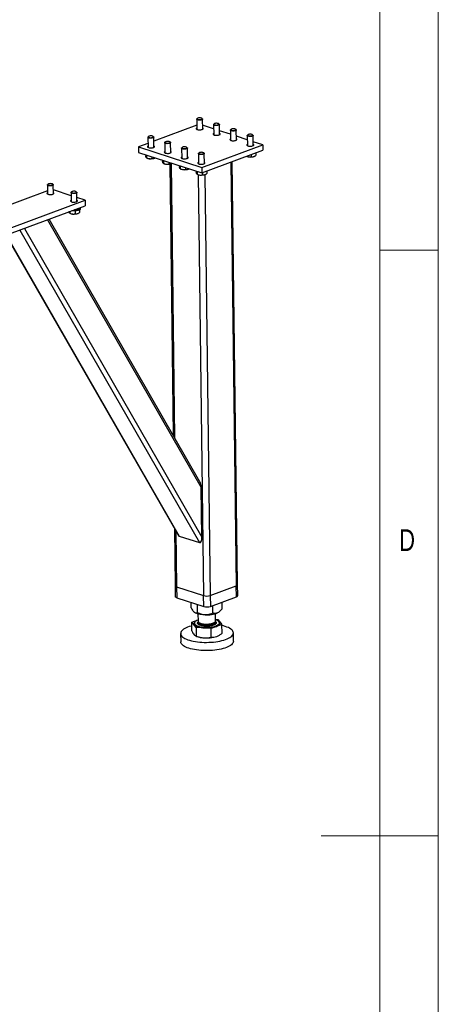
# Model space of a CAD drawing. Header units: millimetres. Extents: x 5 to 589, y 5 to 415.
# Tile 59 of 70: x 553 to 589, y 196 to 280. Entities that reach past the tile are written whole.
import ezdxf

# ---------------------------------------------------------------- set-up
doc = ezdxf.new("R2010")
doc.units = ezdxf.units.MM
doc.layers.add('NOTES', color=6, linetype='Continuous')
doc.layers.add('TRAIT-FORT', color=4, linetype='Continuous', lineweight=25)
doc.styles.add('SLDTEXTSTYLE0', font='TXT', dxfattribs={"width": 0.75})

msp = doc.modelspace()

# ---------------------------------------------------------------- linework, layer by layer
at = {"color": 7, "linetype": 'Continuous', "lineweight": 18}
for p, q in [((589, 5), (589, 415)), ((584, 10), (584, 410)), ((584, 260), (589, 260)), ((589, 210), (579, 210))]:
    msp.add_line(p, q, dxfattribs=at)
at = {"layer": 'TRAIT-FORT', "color": 4, "linetype": 'Continuous', "lineweight": 25}
for p, q in [((568.375, 271.187), (568.386, 270.318)), ((568.424, 271.248), (568.392, 271.22)), ((568.857, 271.226), (568.824, 271.254)), ((568.886, 270.325), (568.875, 271.194)), ((569.813, 270.722), (569.824, 269.853)), ((569.862, 270.783), (569.83, 270.754)), ((570.295, 270.76), (570.262, 270.788)), ((570.324, 269.859), (570.313, 270.728)), ((568.382, 270.66), (564.71, 269.299)), ((569.818, 270.358), (568.882, 270.661)), ((571.256, 269.893), (570.32, 270.196)), ((571.251, 270.256), (571.262, 269.387)), ((571.301, 270.317), (571.268, 270.288)), ((571.733, 270.294), (571.7, 270.322)), ((571.762, 269.394), (571.751, 270.262)), ((564.213, 269.115), (563.406, 268.816)), ((564.206, 269.642), (564.217, 268.773)), ((564.255, 269.703), (564.223, 269.674)), ((564.688, 269.68), (564.655, 269.708)), ((564.717, 268.78), (564.706, 269.649)), ((565.644, 269.176), (565.655, 268.308)), ((565.693, 269.237), (565.661, 269.209)), ((566.126, 269.215), (566.093, 269.243)), ((566.155, 268.314), (566.144, 269.183)), ((572.694, 269.427), (571.758, 269.73)), ((572.689, 269.79), (572.701, 268.921)), ((572.739, 269.851), (572.706, 269.822)), ((573.171, 269.829), (573.138, 269.856)), ((573.201, 268.928), (573.189, 269.797)), ((574.01, 269.001), (573.196, 269.264)), ((563.406, 268.816), (563.412, 268.347)), ((563.406, 268.816), (568.799, 267.069)), ((563.412, 268.347), (568.805, 266.6)), ((567.082, 268.711), (567.093, 267.842)), ((567.131, 268.772), (567.099, 268.743)), ((567.564, 268.749), (567.531, 268.777)), ((567.593, 267.848), (567.582, 268.717)), ((568.52, 268.245), (568.531, 267.376)), ((568.57, 268.306), (568.537, 268.277)), ((568.799, 267.069), (574.01, 269.001)), ((568.805, 266.6), (574.016, 268.532)), ((569.002, 268.283), (568.969, 268.311)), ((569.031, 267.383), (569.02, 268.251)), ((573.416, 268.309), (573.419, 268.082)), ((574.01, 269.001), (574.016, 268.532)), ((564.018, 268.15), (564.02, 268.046)), ((564.092, 268.126), (564.095, 267.879)), ((564.102, 267.876), (564.169, 267.849)), ((564.551, 267.978), (564.553, 267.823)), ((564.789, 267.858), (564.812, 267.867)), ((565.456, 267.685), (565.458, 267.581)), ((565.53, 267.661), (565.534, 267.413)), ((565.54, 267.411), (565.607, 267.384)), ((565.989, 267.512), (565.991, 267.357)), ((566.066, 267.349), (566.369, 244.207)), ((566.186, 267.376), (566.492, 243.992)), ((566.227, 267.392), (566.25, 267.402)), ((571.275, 267.516), (571.749, 231.343)), ((571.862, 231.441), (571.389, 267.558)), ((572.615, 268.013), (572.653, 267.997)), ((573.034, 268.168), (573.037, 267.971)), ((573.273, 268.006), (573.295, 268.015)), ((566.894, 267.219), (566.896, 267.115)), ((566.968, 267.195), (566.972, 266.948)), ((566.978, 266.945), (567.045, 266.918)), ((567.427, 267.046), (567.429, 266.892)), ((567.665, 266.926), (567.688, 266.936)), ((568.333, 266.753), (568.334, 266.649)), ((568.406, 266.729), (568.41, 266.482)), ((568.799, 267.069), (568.805, 266.6)), ((568.865, 266.623), (568.868, 266.426)), ((569.247, 266.764), (569.249, 266.537)), ((568.416, 266.479), (568.484, 266.452)), ((568.489, 266.45), (568.96, 230.509)), ((569.055, 266.443), (569.526, 230.519)), ((569.103, 266.46), (569.126, 266.47)), ((555.636, 265.062), (550.922, 263.315)), ((555.63, 265.57), (555.64, 264.795)), ((555.679, 265.631), (555.647, 265.603)), ((556.111, 265.609), (556.078, 265.637)), ((556.14, 264.802), (556.129, 265.577)), ((557.646, 264.649), (556.135, 265.138)), ((557.643, 264.918), (557.653, 264.143)), ((557.692, 264.979), (557.66, 264.951)), ((558.125, 264.957), (558.092, 264.985)), ((558.153, 264.15), (558.143, 264.925)), ((552.601, 261.94), (558.855, 264.258)), ((558.855, 264.258), (558.149, 264.486)), ((558.855, 264.258), (558.861, 263.789)), ((552.607, 261.471), (558.861, 263.789)), ((557.531, 263.296), (557.533, 263.155)), ((557.539, 263.153), (557.606, 263.126)), ((557.987, 263.36), (557.99, 263.099)), ((558.226, 263.134), (558.249, 263.144)), ((558.369, 263.447), (558.372, 263.21)), ((558.461, 263.555), (558.46, 263.64)), ((555.632, 262.592), (568.768, 239.736)), ((568.655, 240.228), (555.773, 262.644)), ((551.818, 261.726), (566.778, 235.695)), ((551.877, 261.707), (566.889, 235.587)), ((553.275, 261.718), (568.615, 235.028)), ((553.666, 261.863), (568.823, 235.489)), ((568.823, 235.489), (568.768, 239.736)), ((566.473, 236.226), (566.537, 231.352)), ((566.597, 236.011), (566.659, 231.254)), ((566.889, 235.587), (568.615, 235.028)), ((566.537, 231.352), (566.549, 230.414)), ((566.659, 231.254), (568.96, 230.509)), ((566.659, 231.254), (566.671, 230.316)), ((569.526, 230.519), (571.749, 231.343)), ((571.762, 230.405), (571.749, 231.343)), ((571.874, 230.503), (571.862, 231.441)), ((568.972, 229.571), (568.96, 230.509)), ((569.526, 230.519), (569.538, 229.581)), ((569.538, 229.581), (571.762, 230.405)), ((566.671, 230.316), (568.972, 229.571)), ((567.905, 229.459), (567.899, 229.919)), ((568.442, 229.044), (568.432, 229.746)), ((569.762, 229.01), (569.753, 229.661)), ((570.545, 229.391), (570.538, 229.951)), ((568.481, 228.946), (568.49, 228.325)), ((569.989, 228.344), (569.981, 228.966)), ((570.298, 229.125), (570.333, 229.157)), ((567.954, 228.23), (568.488, 228.428)), ((568.319, 227.791), (567.954, 228.23)), ((567.964, 227.487), (567.954, 228.23)), ((568.174, 228.156), (568.174, 228.152)), ((568.491, 228.236), (568.491, 228.207)), ((570.53, 228.036), (569.608, 227.694)), ((569.98, 228.282), (570.011, 228.256)), ((569.988, 228.488), (570.165, 228.475)), ((569.991, 228.227), (569.991, 228.255)), ((570.165, 228.475), (570.53, 228.036)), ((570.302, 228.25), (570.264, 228.288)), ((570.309, 228.18), (570.309, 228.184)), ((570.54, 227.293), (570.53, 228.036)), ((567.003, 227.264), (567.013, 226.561)), ((568.289, 227.06), (568.374, 227.026)), ((569.608, 227.694), (568.319, 227.791)), ((568.319, 227.791), (568.329, 227.048)), ((569.617, 226.951), (569.608, 227.694)), ((571.512, 226.62), (571.503, 227.323))]:
    msp.add_line(p, q, dxfattribs=at)
at = {"layer": 'TRAIT-FORT', "color": 4, "linetype": 'Continuous', "lineweight": 25, "flags": 128}
for points in [[(568.782, 271.125), (568.723, 271.112), (568.658, 271.105), (568.59, 271.104), (568.524, 271.11), (568.466, 271.122), (568.42, 271.138), (568.389, 271.159), (568.375, 271.182), (568.38, 271.206), (568.392, 271.22)], [(568.759, 271.167), (568.803, 271.184), (568.83, 271.204), (568.839, 271.226), (568.83, 271.248), (568.801, 271.268), (568.758, 271.283), (568.702, 271.294), (568.639, 271.298), (568.575, 271.295), (568.516, 271.286), (568.466, 271.272), (568.43, 271.253), (568.412, 271.232), (568.412, 271.209), (568.431, 271.188), (568.468, 271.17), (568.518, 271.157), (568.578, 271.15), (568.642, 271.149), (568.704, 271.155), (568.759, 271.167)], [(568.857, 271.226), (568.87, 271.211), (568.874, 271.187), (568.86, 271.164), (568.828, 271.143), (568.782, 271.125)], [(570.22, 270.659), (570.162, 270.646), (570.096, 270.639), (570.028, 270.639), (569.962, 270.644), (569.904, 270.656), (569.858, 270.673), (569.827, 270.693), (569.813, 270.716), (569.818, 270.74), (569.83, 270.754)], [(570.197, 270.701), (570.241, 270.718), (570.268, 270.738), (570.278, 270.761), (570.268, 270.782), (570.239, 270.802), (570.196, 270.818), (570.14, 270.828), (570.077, 270.832), (570.014, 270.83), (569.954, 270.821), (569.904, 270.806), (569.868, 270.787), (569.85, 270.766), (569.85, 270.744), (569.869, 270.723), (569.906, 270.705), (569.956, 270.692), (570.016, 270.684), (570.08, 270.683), (570.142, 270.689), (570.197, 270.701)], [(570.295, 270.76), (570.308, 270.745), (570.312, 270.721), (570.298, 270.698), (570.267, 270.677), (570.22, 270.659)], [(568.385, 270.434), (568.358, 270.416), (568.338, 270.39), (568.337, 270.364), (568.355, 270.339), (568.39, 270.317), (568.441, 270.298), (568.504, 270.284), (568.575, 270.277), (568.65, 270.275), (568.724, 270.281), (568.793, 270.292), (568.851, 270.309)], [(568.851, 270.309), (568.896, 270.331), (568.925, 270.355), (568.935, 270.381), (568.927, 270.407), (568.9, 270.431), (568.885, 270.44)], [(569.823, 269.968), (569.796, 269.95), (569.777, 269.925), (569.775, 269.899), (569.793, 269.873), (569.828, 269.851), (569.879, 269.832), (569.942, 269.819), (570.013, 269.811), (570.088, 269.81), (570.162, 269.815), (570.231, 269.827), (570.289, 269.844)], [(570.289, 269.844), (570.334, 269.865), (570.363, 269.89), (570.374, 269.916), (570.365, 269.941), (570.339, 269.966), (570.323, 269.974)], [(571.658, 270.193), (571.6, 270.181), (571.534, 270.173), (571.466, 270.173), (571.4, 270.179), (571.342, 270.19), (571.296, 270.207), (571.265, 270.228), (571.252, 270.251), (571.257, 270.274), (571.268, 270.288)], [(571.636, 270.235), (571.679, 270.252), (571.706, 270.273), (571.716, 270.295), (571.706, 270.317), (571.678, 270.336), (571.634, 270.352), (571.578, 270.362), (571.516, 270.367), (571.452, 270.364), (571.392, 270.355), (571.342, 270.341), (571.306, 270.322), (571.288, 270.3), (571.288, 270.278), (571.307, 270.257), (571.344, 270.239), (571.394, 270.226), (571.454, 270.219), (571.518, 270.218), (571.58, 270.224), (571.636, 270.235)], [(571.733, 270.294), (571.746, 270.279), (571.75, 270.256), (571.736, 270.232), (571.705, 270.211), (571.658, 270.193)], [(573.074, 269.77), (573.117, 269.787), (573.144, 269.807), (573.154, 269.829), (573.144, 269.851), (573.116, 269.871), (573.072, 269.886), (573.016, 269.897), (572.954, 269.901), (572.89, 269.898), (572.83, 269.889), (572.78, 269.875), (572.745, 269.856), (572.726, 269.834), (572.726, 269.812), (572.746, 269.791), (572.782, 269.773), (572.832, 269.76), (572.892, 269.753), (572.956, 269.752), (573.018, 269.758), (573.074, 269.77)], [(564.613, 269.58), (564.554, 269.567), (564.489, 269.56), (564.421, 269.559), (564.355, 269.565), (564.297, 269.576), (564.251, 269.593), (564.22, 269.614), (564.206, 269.637), (564.211, 269.66), (564.223, 269.674)], [(564.59, 269.622), (564.634, 269.638), (564.661, 269.659), (564.67, 269.681), (564.66, 269.703), (564.632, 269.723), (564.588, 269.738), (564.533, 269.749), (564.47, 269.753), (564.406, 269.75), (564.347, 269.741), (564.297, 269.727), (564.261, 269.708), (564.243, 269.686), (564.243, 269.664), (564.262, 269.643), (564.299, 269.625), (564.349, 269.612), (564.409, 269.605), (564.473, 269.604), (564.535, 269.61), (564.59, 269.622)], [(564.688, 269.68), (564.701, 269.665), (564.705, 269.642), (564.691, 269.619), (564.659, 269.597), (564.613, 269.58)], [(566.051, 269.114), (565.992, 269.101), (565.927, 269.094), (565.859, 269.093), (565.793, 269.099), (565.735, 269.111), (565.689, 269.128), (565.658, 269.148), (565.644, 269.171), (565.649, 269.195), (565.661, 269.209)], [(566.028, 269.156), (566.072, 269.173), (566.099, 269.193), (566.108, 269.215), (566.098, 269.237), (566.07, 269.257), (566.027, 269.273), (565.971, 269.283), (565.908, 269.287), (565.844, 269.285), (565.785, 269.276), (565.735, 269.261), (565.699, 269.242), (565.681, 269.221), (565.681, 269.198), (565.7, 269.177), (565.737, 269.16), (565.787, 269.146), (565.847, 269.139), (565.911, 269.138), (565.973, 269.144), (566.028, 269.156)], [(566.126, 269.215), (566.139, 269.2), (566.143, 269.176), (566.129, 269.153), (566.097, 269.132), (566.051, 269.114)], [(571.261, 269.502), (571.251, 269.496), (571.222, 269.472), (571.212, 269.446), (571.22, 269.42), (571.247, 269.396), (571.29, 269.375), (571.347, 269.359), (571.415, 269.348), (571.489, 269.344), (571.564, 269.346), (571.636, 269.355), (571.7, 269.369), (571.752, 269.388), (571.789, 269.411), (571.809, 269.437), (571.81, 269.463), (571.792, 269.488), (571.761, 269.509)], [(572.699, 269.036), (572.689, 269.031), (572.66, 269.006), (572.65, 268.98), (572.658, 268.954), (572.685, 268.93), (572.728, 268.909), (572.785, 268.893), (572.853, 268.883), (572.927, 268.878), (573.002, 268.88), (573.074, 268.889), (573.138, 268.903), (573.19, 268.923), (573.227, 268.946), (573.247, 268.971), (573.248, 268.997), (573.23, 269.022), (573.199, 269.043)], [(573.096, 269.728), (573.038, 269.715), (572.972, 269.708), (572.904, 269.707), (572.839, 269.713), (572.781, 269.725), (572.734, 269.741), (572.703, 269.762), (572.69, 269.785), (572.695, 269.809), (572.706, 269.822)], [(573.171, 269.829), (573.184, 269.814), (573.188, 269.79), (573.174, 269.767), (573.143, 269.745), (573.096, 269.728)], [(564.216, 268.888), (564.206, 268.883), (564.177, 268.858), (564.166, 268.832), (564.175, 268.806), (564.201, 268.782), (564.245, 268.761), (564.302, 268.745), (564.37, 268.734), (564.443, 268.73), (564.518, 268.732), (564.59, 268.741), (564.654, 268.755), (564.707, 268.774), (564.744, 268.798), (564.763, 268.823), (564.764, 268.849), (564.747, 268.874), (564.716, 268.895)], [(565.654, 268.423), (565.644, 268.417), (565.615, 268.392), (565.605, 268.366), (565.613, 268.341), (565.64, 268.317), (565.683, 268.296), (565.74, 268.279), (565.808, 268.269), (565.881, 268.264), (565.956, 268.266), (566.028, 268.275), (566.092, 268.289), (566.145, 268.309), (566.182, 268.332), (566.202, 268.357), (566.203, 268.383), (566.185, 268.409), (566.154, 268.429)], [(567.489, 268.648), (567.431, 268.635), (567.365, 268.628), (567.297, 268.628), (567.231, 268.633), (567.173, 268.645), (567.127, 268.662), (567.096, 268.682), (567.082, 268.705), (567.087, 268.729), (567.099, 268.743)], [(567.466, 268.69), (567.51, 268.707), (567.537, 268.728), (567.546, 268.75), (567.537, 268.771), (567.508, 268.791), (567.465, 268.807), (567.409, 268.817), (567.346, 268.821), (567.283, 268.819), (567.223, 268.81), (567.173, 268.795), (567.137, 268.776), (567.119, 268.755), (567.119, 268.733), (567.138, 268.712), (567.175, 268.694), (567.225, 268.681), (567.285, 268.673), (567.349, 268.673), (567.411, 268.678), (567.466, 268.69)], [(567.564, 268.749), (567.577, 268.734), (567.581, 268.71), (567.567, 268.687), (567.536, 268.666), (567.489, 268.648)], [(568.927, 268.183), (568.869, 268.17), (568.803, 268.163), (568.735, 268.162), (568.669, 268.168), (568.611, 268.179), (568.565, 268.196), (568.534, 268.217), (568.521, 268.24), (568.525, 268.263), (568.537, 268.277)], [(568.905, 268.225), (568.948, 268.241), (568.975, 268.262), (568.985, 268.284), (568.975, 268.306), (568.947, 268.325), (568.903, 268.341), (568.847, 268.352), (568.784, 268.356), (568.721, 268.353), (568.661, 268.344), (568.611, 268.33), (568.575, 268.311), (568.557, 268.289), (568.557, 268.267), (568.576, 268.246), (568.613, 268.228), (568.663, 268.215), (568.723, 268.208), (568.787, 268.207), (568.849, 268.213), (568.905, 268.225)], [(569.002, 268.283), (569.015, 268.268), (569.019, 268.245), (569.005, 268.222), (568.974, 268.2), (568.927, 268.183)], [(567.092, 267.957), (567.065, 267.939), (567.046, 267.914), (567.044, 267.888), (567.062, 267.863), (567.097, 267.84), (567.148, 267.821), (567.211, 267.808), (567.282, 267.8), (567.357, 267.799), (567.431, 267.804), (567.5, 267.816), (567.558, 267.833)], [(567.558, 267.833), (567.603, 267.854), (567.632, 267.879), (567.643, 267.905), (567.634, 267.931), (567.607, 267.955), (567.592, 267.964)], [(568.53, 267.491), (568.503, 267.474), (568.484, 267.448), (568.483, 267.422), (568.5, 267.397), (568.535, 267.374), (568.586, 267.356), (568.649, 267.342), (568.72, 267.334), (568.795, 267.333), (568.869, 267.339), (568.938, 267.35), (568.996, 267.367)], [(568.996, 267.367), (569.041, 267.389), (569.07, 267.413), (569.081, 267.439), (569.072, 267.465), (569.046, 267.489), (569.03, 267.498)], [(556.014, 265.55), (556.057, 265.567), (556.085, 265.587), (556.094, 265.609), (556.084, 265.631), (556.056, 265.651), (556.012, 265.666), (555.957, 265.677), (555.894, 265.681), (555.83, 265.678), (555.771, 265.669), (555.721, 265.655), (555.685, 265.636), (555.666, 265.615), (555.667, 265.592), (555.686, 265.571), (555.722, 265.553), (555.773, 265.54), (555.832, 265.533), (555.896, 265.532), (555.959, 265.538), (556.014, 265.55)], [(555.638, 264.91), (555.619, 264.899), (555.595, 264.874), (555.589, 264.848), (555.602, 264.822), (555.633, 264.799), (555.68, 264.779)], [(556.036, 265.508), (555.978, 265.495), (555.912, 265.488), (555.844, 265.487), (555.779, 265.493), (555.721, 265.505), (555.675, 265.521), (555.644, 265.542), (555.63, 265.565), (555.635, 265.589), (555.647, 265.603)], [(555.68, 264.779), (555.741, 264.764), (555.81, 264.755), (555.885, 264.752), (555.959, 264.756), (556.03, 264.766), (556.091, 264.782), (556.14, 264.802), (556.173, 264.826), (556.188, 264.852), (556.184, 264.878), (556.162, 264.902), (556.138, 264.917)], [(556.111, 265.609), (556.124, 265.594), (556.129, 265.57), (556.115, 265.547), (556.083, 265.526), (556.036, 265.508)], [(558.05, 264.856), (557.991, 264.843), (557.926, 264.836), (557.858, 264.835), (557.792, 264.841), (557.734, 264.853), (557.688, 264.869), (557.657, 264.89), (557.643, 264.913), (557.648, 264.937), (557.66, 264.951)], [(558.027, 264.898), (558.071, 264.915), (558.098, 264.935), (558.107, 264.957), (558.097, 264.979), (558.069, 264.999), (558.026, 265.014), (557.97, 265.025), (557.907, 265.029), (557.843, 265.026), (557.784, 265.018), (557.734, 265.003), (557.698, 264.984), (557.68, 264.963), (557.68, 264.94), (557.699, 264.919), (557.736, 264.902), (557.786, 264.888), (557.846, 264.881), (557.91, 264.88), (557.972, 264.886), (558.027, 264.898)], [(558.125, 264.957), (558.138, 264.942), (558.142, 264.918), (558.128, 264.895), (558.096, 264.874), (558.05, 264.856)], [(557.651, 264.258), (557.633, 264.247), (557.608, 264.222), (557.603, 264.196), (557.616, 264.17), (557.647, 264.147), (557.694, 264.127)], [(557.694, 264.127), (557.754, 264.112), (557.823, 264.103), (557.898, 264.1), (557.973, 264.104), (558.043, 264.114), (558.104, 264.13), (558.153, 264.15), (558.186, 264.174), (558.201, 264.2), (558.198, 264.226), (558.175, 264.25), (558.151, 264.265)], [(558.423, 263.484), (558.378, 263.453), (558.319, 263.425), (558.247, 263.4), (558.164, 263.381), (558.072, 263.367), (557.976, 263.359), (557.877, 263.357), (557.78, 263.361), (557.721, 263.366)], [(558.421, 263.577), (558.377, 263.546), (558.318, 263.518), (558.245, 263.494), (558.162, 263.475), (558.071, 263.461), (557.975, 263.453), (557.952, 263.452)], [(558.459, 263.64), (558.449, 263.611), (558.421, 263.577)], [(566.537, 231.352), (566.537, 231.35), (566.546, 231.323), (566.57, 231.297), (566.608, 231.274), (566.659, 231.254)], [(566.537, 231.352), (566.537, 231.35), (566.546, 231.323), (566.57, 231.297), (566.608, 231.274), (566.659, 231.254)], [(566.671, 230.316), (566.621, 230.336), (566.583, 230.36), (566.559, 230.385), (566.55, 230.412), (566.549, 230.414)], [(569.104, 228.86), (568.956, 228.867), (568.812, 228.881), (568.676, 228.902), (568.549, 228.928), (568.433, 228.96), (568.332, 228.998), (568.245, 229.039), (568.176, 229.085)], [(570.298, 229.125), (570.236, 229.078), (570.156, 229.033)], [(567.958, 227.917), (567.896, 227.901), (567.743, 227.855), (567.601, 227.804), (567.473, 227.75), (567.358, 227.692), (567.258, 227.632), (567.174, 227.568), (567.106, 227.502), (567.055, 227.435), (567.021, 227.366), (567.005, 227.297), (567.006, 227.228), (567.025, 227.16), (567.061, 227.092), (567.115, 227.026), (567.185, 226.963), (567.271, 226.901), (567.373, 226.843), (567.489, 226.789), (567.62, 226.738), (567.763, 226.691), (567.918, 226.65), (568.083, 226.613), (568.257, 226.582), (568.439, 226.556), (568.628, 226.536), (568.821, 226.522), (569.018, 226.514), (569.217, 226.512), (569.416, 226.517), (569.614, 226.527), (569.808, 226.543), (569.999, 226.566), (570.184, 226.593), (570.361, 226.627), (570.53, 226.665), (570.689, 226.709), (570.836, 226.757), (570.971, 226.809), (571.093, 226.865), (571.2, 226.925), (571.292, 226.987), (571.368, 227.052), (571.428, 227.118), (571.47, 227.186), (571.495, 227.255), (571.503, 227.324), (571.493, 227.393), (571.465, 227.461), (571.421, 227.528), (571.359, 227.593), (571.28, 227.655), (571.186, 227.715), (571.077, 227.772), (570.953, 227.824), (570.817, 227.873), (570.817, 227.873)], [(568.216, 228.261), (568.188, 228.233), (568.156, 228.185), (568.141, 228.136), (568.144, 228.087), (568.165, 228.039), (568.204, 227.992), (568.26, 227.948), (568.332, 227.907), (568.419, 227.869), (568.519, 227.836), (568.632, 227.807), (568.754, 227.784), (568.885, 227.767), (569.021, 227.756), (569.161, 227.75), (569.302, 227.752), (569.442, 227.759), (569.579, 227.773), (569.711, 227.792), (569.835, 227.817), (569.949, 227.847), (570.051, 227.882), (570.14, 227.921), (570.215, 227.964), (570.273, 228.009), (570.315, 228.056), (570.338, 228.105), (570.344, 228.154), (570.332, 228.203), (570.302, 228.25), (570.302, 228.25)], [(568.488, 228.424), (568.458, 228.413), (568.372, 228.375), (568.3, 228.334), (568.243, 228.29), (568.203, 228.244), (568.18, 228.197), (568.174, 228.15), (568.186, 228.103), (568.215, 228.057)], [(568.215, 228.057), (568.261, 228.012), (568.324, 227.971), (568.401, 227.933), (568.492, 227.898), (568.595, 227.868), (568.709, 227.843), (568.832, 227.824), (568.961, 227.81), (569.095, 227.802), (569.231, 227.8), (569.368, 227.804), (569.502, 227.814), (569.633, 227.83), (569.756, 227.852), (569.872, 227.879), (569.977, 227.91), (570.07, 227.946), (570.149, 227.986), (570.214, 228.028), (570.262, 228.073), (570.294, 228.12), (570.308, 228.167), (570.305, 228.215), (570.285, 228.261), (570.247, 228.307), (570.193, 228.349), (570.123, 228.39), (570.039, 228.426), (569.988, 228.444)], [(568.216, 228.052), (568.262, 228.008), (568.324, 227.966), (568.401, 227.928), (568.492, 227.893), (568.595, 227.864), (568.709, 227.839), (568.832, 227.819), (568.961, 227.805), (569.095, 227.797), (569.231, 227.795), (569.368, 227.799), (569.503, 227.809), (569.633, 227.826), (569.757, 227.847), (569.872, 227.874), (569.977, 227.906), (570.07, 227.941), (570.149, 227.981), (570.214, 228.024), (570.262, 228.069), (570.294, 228.115), (570.308, 228.163), (570.309, 228.18)], [(568.49, 228.325), (568.495, 228.293), (568.519, 228.255)], [(568.501, 228.28), (568.498, 228.274), (568.491, 228.234), (568.501, 228.195), (568.528, 228.156), (568.572, 228.12), (568.632, 228.087), (568.706, 228.057), (568.792, 228.032), (568.889, 228.012), (568.995, 227.997), (569.106, 227.988), (569.22, 227.985), (569.335, 227.989), (569.447, 227.998)], [(568.491, 228.207), (568.497, 228.176), (568.52, 228.137)], [(568.519, 228.255), (568.558, 228.218), (568.614, 228.183), (568.685, 228.153), (568.769, 228.127), (568.863, 228.105), (568.967, 228.089), (569.076, 228.079), (569.19, 228.074), (569.305, 228.076), (569.418, 228.084), (569.527, 228.097), (569.63, 228.117), (569.723, 228.141), (569.805, 228.17), (569.873, 228.203), (569.927, 228.238), (569.965, 228.277), (569.985, 228.316), (569.989, 228.344)], [(568.52, 228.137), (568.56, 228.1), (568.616, 228.066), (568.687, 228.036), (568.77, 228.009), (568.865, 227.988), (568.968, 227.972), (569.078, 227.961), (569.192, 227.957), (569.306, 227.959), (569.42, 227.967), (569.529, 227.98), (569.631, 227.999), (569.724, 228.024), (569.806, 228.053), (569.875, 228.085), (569.929, 228.121), (569.966, 228.159), (569.987, 228.199), (569.991, 228.227)], [(569.447, 227.998), (569.555, 228.013), (569.655, 228.034), (569.746, 228.059), (569.824, 228.089), (569.889, 228.123), (569.939, 228.159), (569.973, 228.198), (569.989, 228.237), (569.988, 228.277), (569.979, 228.3)], [(570.817, 227.873), (570.667, 227.917), (570.532, 227.951)], [(567.699, 226.011), (567.562, 226.059), (567.438, 226.112), (567.329, 226.168), (567.235, 226.228), (567.157, 226.291), (567.095, 226.356), (567.05, 226.423), (567.023, 226.491), (567.013, 226.56), (567.013, 226.561)], [(571.512, 226.62), (571.511, 226.586), (571.494, 226.517), (571.46, 226.449), (571.409, 226.381), (571.341, 226.316), (571.257, 226.252), (571.157, 226.191), (571.043, 226.133), (570.914, 226.079), (570.773, 226.029), (570.62, 225.983), (570.456, 225.942), (570.283, 225.906), (570.101, 225.875), (569.914, 225.85), (569.721, 225.831), (569.524, 225.818), (569.326, 225.81), (569.127, 225.809), (568.929, 225.814), (568.733, 225.825), (568.542, 225.842), (568.357, 225.865), (568.178, 225.894), (568.008, 225.928), (567.848, 225.967), (567.699, 226.011)]]:
    msp.add_lwpolyline(points, dxfattribs=at)
at = {"layer": 'TRAIT-FORT', "color": 4, "linetype": 'Continuous', "lineweight": 25}
for centre, radius, start, end in [((564.468, 268.734), 0.934, 251.36619, 290.13461), ((565.906, 268.269), 0.934, 251.36619, 290.13461), ((572.951, 268.882), 0.934, 251.36619, 290.13461), ((567.344, 267.803), 0.934, 251.36619, 290.13461), ((568.782, 267.337), 0.934, 251.36619, 290.13461), ((557.905, 264.011), 0.934, 251.36619, 290.13461), ((558.37, 263.558), 0.0908, 305.33114, 358.20646), ((571.728, 231.48), 0.139, 278.82002, 343.59456), ((569.227, 231.451), 0.979, 254.21664, 287.78374), ((571.74, 230.543), 0.139, 278.82002, 343.59456), ((569.239, 230.513), 0.979, 254.21664, 287.78374), ((569.241, 231.304), 2.447, 266.78021, 291.93804), ((568.328, 228.157), 0.154, 181.89063, 223.00208), ((569.091, 228.999), 2.099, 250.01576, 266.82033), ((569.226, 229.679), 2.787, 264.81693, 287.83946)]:
    msp.add_arc(centre, radius, start, end, dxfattribs=at)
for centre, start_param, end_param in [((568.552, 239.806), 4.550852, 5.589484), ((566.882, 236.117), 2.447891, 2.980055), ((568.608, 235.559), 2.980055, 4.550852)]:
    msp.add_ellipse(centre, major_axis=(-0.042, 0.535), ratio=0.395693, start_param=start_param, end_param=end_param, dxfattribs=at)
for points, knots in [([(564.095, 267.879), (564.089, 267.883), (564.076, 267.892), (564.056, 267.928), (564.037, 267.981), (564.026, 268.024), (564.02, 268.046)], [0, 0, 0, 0, 0.264605, 0.534948, 0.765343, 1, 1, 1, 1]), ([(564.095, 267.879), (564.135, 267.864), (564.216, 267.833), (564.335, 267.811), (564.449, 267.808), (564.518, 267.818), (564.553, 267.823)], [0, 0, 0, 0, 0.264605, 0.534948, 0.765343, 1, 1, 1, 1]), ([(564.553, 267.823), (564.602, 267.823), (564.683, 267.824), (564.781, 267.851), (564.828, 267.876), (564.842, 267.884)], [0, 0, 0, 0, 0.51138, 0.845747, 1, 1, 1, 1]), ([(565.534, 267.413), (565.527, 267.418), (565.514, 267.426), (565.494, 267.462), (565.475, 267.515), (565.464, 267.559), (565.458, 267.581)], [0, 0, 0, 0, 0.264605, 0.534948, 0.765343, 1, 1, 1, 1]), ([(565.534, 267.413), (565.573, 267.398), (565.654, 267.368), (565.773, 267.345), (565.887, 267.343), (565.956, 267.352), (565.991, 267.357)], [0, 0, 0, 0, 0.264605, 0.534948, 0.765343, 1, 1, 1, 1]), ([(565.991, 267.357), (566.04, 267.357), (566.121, 267.358), (566.219, 267.386), (566.266, 267.41), (566.28, 267.418)], [0, 0, 0, 0, 0.51138, 0.845747, 1, 1, 1, 1]), ([(572.618, 268.014), (572.645, 268.003), (572.713, 267.978), (572.818, 267.959), (572.932, 267.956), (573.002, 267.966), (573.037, 267.971)], [0, 0, 0, 0, 0.19542, 0.491197, 0.743267, 1, 1, 1, 1]), ([(573.037, 267.971), (573.085, 267.971), (573.166, 267.971), (573.283, 268.007), (573.361, 268.046), (573.406, 268.074), (573.419, 268.082)], [0, 0, 0, 0, 0.385549, 0.637642, 0.896546, 1, 1, 1, 1]), ([(566.972, 266.948), (566.965, 266.952), (566.952, 266.96), (566.933, 266.996), (566.914, 267.049), (566.902, 267.093), (566.896, 267.115)], [0, 0, 0, 0, 0.264605, 0.534948, 0.765343, 1, 1, 1, 1]), ([(566.972, 266.948), (567.012, 266.932), (567.092, 266.902), (567.211, 266.88), (567.325, 266.877), (567.394, 266.887), (567.429, 266.892)], [0, 0, 0, 0, 0.264605, 0.534948, 0.765343, 1, 1, 1, 1]), ([(567.429, 266.892), (567.478, 266.892), (567.559, 266.892), (567.657, 266.92), (567.704, 266.944), (567.719, 266.952)], [0, 0, 0, 0, 0.51138, 0.845747, 1, 1, 1, 1]), ([(568.41, 266.482), (568.403, 266.486), (568.39, 266.495), (568.371, 266.531), (568.352, 266.583), (568.34, 266.627), (568.334, 266.649)], [0, 0, 0, 0, 0.264605, 0.534948, 0.765343, 1, 1, 1, 1]), ([(568.868, 266.426), (568.916, 266.426), (568.997, 266.426), (569.114, 266.462), (569.192, 266.501), (569.237, 266.529), (569.249, 266.537)], [0, 0, 0, 0, 0.385549, 0.637642, 0.896546, 1, 1, 1, 1]), ([(568.41, 266.482), (568.45, 266.467), (568.53, 266.436), (568.649, 266.414), (568.763, 266.411), (568.832, 266.421), (568.868, 266.426)], [0, 0, 0, 0, 0.264605, 0.534948, 0.765343, 1, 1, 1, 1]), ([(557.533, 263.155), (557.526, 263.159), (557.513, 263.168), (557.493, 263.205), (557.479, 263.242), (557.472, 263.269), (557.471, 263.273)], [0, 0, 0, 0, 0.323325, 0.653661, 0.935184, 1, 1, 1, 1]), ([(557.533, 263.155), (557.572, 263.14), (557.653, 263.109), (557.772, 263.087), (557.886, 263.085), (557.955, 263.094), (557.99, 263.099)], [0, 0, 0, 0, 0.264605, 0.534948, 0.765343, 1, 1, 1, 1]), ([(557.99, 263.099), (558.039, 263.099), (558.12, 263.099), (558.236, 263.135), (558.315, 263.174), (558.359, 263.202), (558.372, 263.21)], [0, 0, 0, 0, 0.385549, 0.637642, 0.896546, 1, 1, 1, 1]), ([(567.905, 229.459), (567.942, 229.392), (567.999, 229.289), (568.079, 229.179), (568.132, 229.121), (568.164, 229.094), (568.176, 229.085)], [0, 0, 0, 0, 0.432045, 0.654349, 0.879653, 1, 1, 1, 1]), ([(568.176, 229.085), (568.199, 229.069), (568.246, 229.037), (568.314, 229.022), (568.38, 229.023), (568.421, 229.037), (568.442, 229.044)], [0, 0, 0, 0, 0.249578, 0.504364, 0.751047, 1, 1, 1, 1]), ([(569.104, 228.86), (569.046, 228.864), (568.93, 228.872), (568.761, 228.913), (568.597, 228.971), (568.494, 229.019), (568.442, 229.044)], [0, 0, 0, 0, 0.249578, 0.504364, 0.751047, 1, 1, 1, 1]), ([(569.762, 229.01), (569.672, 228.973), (569.536, 228.917), (569.34, 228.874), (569.211, 228.859), (569.132, 228.86), (569.104, 228.86)], [0, 0, 0, 0, 0.432045, 0.654349, 0.879653, 1, 1, 1, 1]), ([(570.156, 229.033), (570.149, 229.03), (570.094, 229.004), (569.989, 228.977), (569.865, 228.982), (569.791, 229.002), (569.762, 229.01)], [0, 0, 0, 0, 0.0504, 0.402614, 0.767588, 1, 1, 1, 1]), ([(570.545, 229.391), (570.5, 229.335), (570.416, 229.232), (570.285, 229.108), (570.199, 229.059), (570.156, 229.033)], [0, 0, 0, 0, 0.370774, 0.681182, 1, 1, 1, 1]), ([(568.473, 228.085), (568.462, 228.101), (568.439, 228.135), (568.442, 228.189), (568.462, 228.232), (568.492, 228.256), (568.499, 228.262)], [0, 0, 0, 0, 0.28196, 0.580809, 0.892083, 1, 1, 1, 1]), ([(569.462, 227.906), (569.414, 227.902), (569.316, 227.893), (569.161, 227.892), (569.002, 227.901), (568.851, 227.921), (568.716, 227.953), (568.605, 227.992), (568.521, 228.037), (568.489, 228.069), (568.473, 228.085)], [0, 0, 0, 0, 0.116516, 0.2400113, 0.3686408, 0.5, 0.6313592, 0.7599887, 0.883484, 1, 1, 1, 1]), ([(570.011, 228.256), (570.022, 228.239), (570.044, 228.205), (570.042, 228.151), (570.011, 228.096), (569.946, 228.043), (569.852, 227.995), (569.734, 227.955), (569.603, 227.925), (569.508, 227.912), (569.462, 227.906)], [0, 0, 0, 0, 0.116516, 0.2400113, 0.3686408, 0.5, 0.6313592, 0.7599887, 0.883484, 1, 1, 1, 1]), ([(567.964, 227.487), (567.994, 227.424), (568.054, 227.298), (568.116, 227.213), (568.148, 227.171)], [0, 0, 0, 0, 0.495458, 1, 1, 1, 1]), ([(568.148, 227.171), (568.178, 227.139), (568.24, 227.075), (568.299, 227.057), (568.329, 227.048)], [0, 0, 0, 0, 0.494511, 1, 1, 1, 1]), ([(568.329, 227.048), (568.434, 227.013), (568.646, 226.943), (568.864, 226.916), (568.975, 226.903)], [0, 0, 0, 0, 0.495458, 1, 1, 1, 1]), ([(569.617, 226.951), (569.693, 226.952), (569.845, 226.954), (570.001, 227.002), (570.08, 227.026)], [0, 0, 0, 0, 0.495458, 1, 1, 1, 1]), ([(570.08, 227.026), (570.157, 227.059), (570.313, 227.127), (570.464, 227.237), (570.54, 227.293)], [0, 0, 0, 0, 0.494511, 1, 1, 1, 1]), ([(568.975, 226.903), (569.082, 226.9), (569.301, 226.893), (569.511, 226.932), (569.617, 226.951)], [0, 0, 0, 0, 0.494511, 1, 1, 1, 1])]:
    msp.add_open_spline(points, degree=3, knots=knots, dxfattribs=at)

# ---------------------------------------------------------------- texts
at = {"layer": 'NOTES', "color": 211, "insert": (585.667, 236.168), "char_height": 1.852, "attachment_point": 1, "style": 'SLDTEXTSTYLE0'}
msp.add_mtext('D', dxfattribs=at)

doc.saveas('drawing.dxf')
